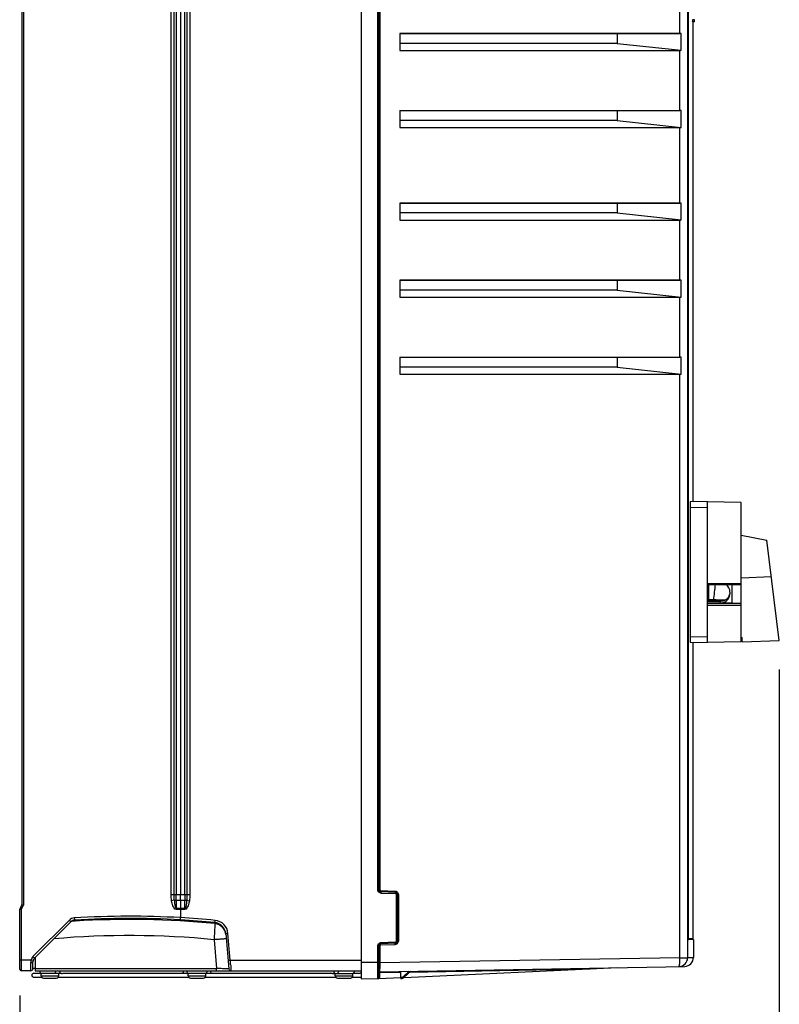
# Model space of a CAD drawing. Header units: inches. Extents: x 0 to 117, y 0 to 83.
# Tile 18 of 60: x 46 to 60, y 28 to 46. Entities that reach past the tile are written whole.
import ezdxf

# ---------------------------------------------------------------- set-up
doc = ezdxf.new("R2010")
doc.units = ezdxf.units.IN
doc.header["$LTSCALE"] = 6.431102
doc.header["$MEASUREMENT"] = 0
doc.layers.get('0').update_dxf_attribs({"linetype": 'CONTINUOUS'})
doc.styles.get("Standard").update_dxf_attribs({"font": 'txt', "width": 0.8})
doc.dimstyles.new('DIMSTYLE_1', dxfattribs={"dimtxt": 0.78125, "dimasz": 0.7, "dimexe": 0.18, "dimexo": 0.0625, "dimgap": 0.09, "dimtad": 1, "dimdec": 0, "dimzin": 4, "dimdsep": 46, "dimtxsty": 'STANDARD', "dimblk": '_FILLED', "dimblk1": '_FILLED', "dimblk2": '_FILLED', "dimcen": 0.09, "dimadec": 0, "dimazin": 0, "dimtfac": 1, "dimtdec": 0, "dimtofl": 0, "dimtmove": 0, "dimatfit": 3, "dimldrblk": '_FILLED', "dimfxl": 1, "dimtolj": 1, "dimtzin": 4, "dimarcsym": 0})

# ---------------------------------------------------------------- blocks, each defined once
blk = doc.blocks.new('_FILLED')
at = {"color": 0, "linetype": 'BYBLOCK'}
blk.add_solid([(0, 0), (-1, 0.143), (-1, -0.143)], dxfattribs=at)
blk = doc.blocks.new('*D11')
at = {"color": 7, "linetype": 'CONTINUOUS'}
for p, q in [((59.647, 34), (59.647, 21.229)), ((46.072, 28.168), (46.072, 21.229)), ((46.072, 21.604), (52.859, 21.604)), ((59.647, 21.604), (52.859, 21.604))]:
    blk.add_line(p, q, dxfattribs=at)
at = {"color": 7, "linetype": 'CONTINUOUS', "xscale": 0.7, "yscale": 0.7, "zscale": 0.7, "rotation": 180}
blk.add_blockref('_FILLED', (46.072, 21.604), dxfattribs=at)
at = {"color": 7, "linetype": 'CONTINUOUS', "xscale": 0.7, "yscale": 0.7, "zscale": 0.7}
blk.add_blockref('_FILLED', (59.647, 21.604), dxfattribs=at)
at = {"color": 7, "linetype": 'CONTINUOUS', "insert": (52.859, 22.581), "char_height": 0.7812, "width": 1.875, "attachment_point": 2, "line_spacing_factor": 0.9}
blk.add_mtext('345', dxfattribs=at)

msp = doc.modelspace()

# ---------------------------------------------------------------- linework, layer by layer
at = {"color": 7, "linetype": 'CONTINUOUS'}
for p, q in [((52.1732, 55.4481), (52.1732, 28.4678)), ((58.009, 54.707), (58.009, 28.847)), ((52.4703, 30.0608), (52.4703, 53.7751)), ((52.4889, 53.7751), (52.4889, 30.0608)), ((52.5062, 53.7751), (52.5062, 30.0608)), ((46.111, 53.2198), (46.111, 29.7946)), ((46.1396, 53.2267), (46.1396, 29.7876)), ((48.7783, 29.9736), (48.7783, 53.0408)), ((48.8307, 29.9736), (48.8307, 53.0408)), ((48.8657, 53.0407), (48.8657, 29.9736)), ((48.9456, 53.0407), (48.9456, 29.9736)), ((49.0254, 29.9736), (49.0254, 53.0407)), ((49.0605, 53.0407), (49.0605, 29.9736)), ((49.1131, 53.0407), (49.1131, 29.9736)), ((58.02, 47.1497), (58.02, 29.1954)), ((57.8713, 45.3654), (57.8713, 46.4402)), ((58.1287, 45.6099), (58.0953, 45.6102)), ((58.0953, 45.6102), (58.0956, 45.5827)), ((58.0956, 45.5827), (58.0956, 45.5788)), ((58.1287, 45.5748), (58.1287, 45.6099)), ((58.1287, 45.5748), (58.0957, 45.5748)), ((58.0992, 45.5748), (58.0992, 36.9987)), ((52.8677, 45.3654), (52.8677, 45.0623)), ((52.8677, 45.3654), (57.8713, 45.3654)), ((56.7471, 45.3632), (52.8677, 45.3632)), ((57.8955, 45.3654), (56.7471, 45.3632)), ((56.7471, 45.3632), (56.7471, 45.1883)), ((57.8955, 45.0642), (57.8955, 45.3654)), ((56.7471, 45.1883), (52.8677, 45.1883)), ((52.8677, 45.0623), (57.8713, 45.0623)), ((56.7471, 45.1883), (57.8955, 45.0642)), ((57.8713, 43.9875), (57.8713, 45.0623)), ((52.8677, 43.9875), (52.8677, 43.6843)), ((52.8677, 43.9875), (57.8713, 43.9875)), ((56.7471, 43.9853), (52.8677, 43.9853)), ((57.8955, 43.9875), (56.7471, 43.9853)), ((56.7471, 43.9853), (56.7471, 43.8103)), ((57.8955, 43.6863), (57.8955, 43.9875)), ((56.7471, 43.8103), (52.8677, 43.8103)), ((52.8677, 43.6843), (57.8713, 43.6843)), ((56.7471, 43.8103), (57.8955, 43.6863)), ((57.8713, 42.3339), (57.8713, 43.6843)), ((52.8677, 42.3339), (52.8677, 42.0308)), ((52.8677, 42.3339), (57.8713, 42.3339)), ((56.7471, 42.3317), (52.8677, 42.3317)), ((57.8955, 42.3339), (56.7471, 42.3317)), ((56.7471, 42.3317), (56.7471, 42.1568)), ((57.8955, 42.0327), (57.8955, 42.3339)), ((56.7471, 42.1568), (52.8677, 42.1568)), ((56.7471, 42.1568), (57.8955, 42.0327)), ((52.8677, 42.0308), (57.8713, 42.0308)), ((57.8713, 40.956), (57.8713, 42.0308)), ((52.8677, 40.956), (57.8713, 40.956)), ((52.8677, 40.956), (52.8677, 40.6528)), ((56.7471, 40.9538), (52.8677, 40.9538)), ((57.8955, 40.956), (56.7471, 40.9538)), ((56.7471, 40.9538), (56.7471, 40.7788)), ((57.8955, 40.6548), (57.8955, 40.956)), ((56.7471, 40.7788), (52.8677, 40.7788)), ((52.8677, 40.6528), (57.8713, 40.6528)), ((56.7471, 40.7788), (57.8955, 40.6548)), ((57.8713, 39.578), (57.8713, 40.6528)), ((52.8677, 39.578), (57.8713, 39.578)), ((52.8677, 39.578), (52.8677, 39.2749)), ((56.7471, 39.5758), (52.8677, 39.5758)), ((57.8955, 39.578), (56.7471, 39.5758)), ((56.7471, 39.5758), (56.7471, 39.4009)), ((57.8955, 39.2768), (57.8955, 39.578)), ((56.7471, 39.4009), (52.8677, 39.4009)), ((52.8677, 39.2749), (57.8713, 39.2749)), ((56.7471, 39.4009), (57.8955, 39.2768)), ((57.8713, 28.847), (57.8713, 39.2749)), ((58.9653, 36.9835), (58.0598, 36.9993)), ((58.0598, 34.4796), (58.0598, 36.9993)), ((58.363, 34.4849), (58.363, 36.994)), ((58.9653, 34.4954), (58.9653, 36.9834)), ((58.0598, 36.9009), (58.363, 36.8956)), ((58.9653, 36.3968), (59.427, 36.3081)), ((59.6472, 34.5148), (59.427, 36.3081)), ((58.9653, 35.637), (59.5063, 35.6619)), ((58.5637, 35.5274), (58.363, 35.5263)), ((58.363, 35.5154), (58.7007, 35.5175)), ((58.3896, 35.2305), (58.3896, 35.5155)), ((58.6307, 35.5278), (58.5637, 35.5274)), ((58.6869, 35.5281), (58.6307, 35.5278)), ((58.8315, 35.5289), (58.6869, 35.5281)), ((58.7007, 35.5175), (58.8039, 35.5181)), ((58.7645, 35.3815), (58.7645, 35.3489)), ((58.8039, 35.5181), (58.863, 35.5185)), ((58.8039, 35.1756), (58.8039, 35.5181)), ((58.863, 35.5291), (58.8315, 35.5289)), ((58.9181, 35.5294), (58.863, 35.5291)), ((58.863, 35.5185), (58.9181, 35.5188)), ((58.9653, 35.5296), (58.9181, 35.5294)), ((58.9181, 35.5188), (58.9653, 35.519)), ((58.363, 35.2307), (58.3896, 35.2305)), ((58.5874, 35.2192), (58.363, 35.2205)), ((58.363, 35.2175), (58.3895, 35.2173)), ((58.3895, 35.2173), (58.3947, 35.2173)), ((58.5216, 35.2401), (58.3949, 35.2416)), ((58.585, 35.2394), (58.5216, 35.2401)), ((58.6484, 35.2387), (58.585, 35.2394)), ((58.6189, 35.2191), (58.5874, 35.2192)), ((58.5874, 35.1851), (58.5874, 35.2158)), ((58.6189, 35.2191), (58.6189, 35.2292)), ((58.6792, 35.2383), (58.6484, 35.2387)), ((58.8039, 35.1756), (58.3629, 35.1729)), ((58.5874, 35.1851), (58.363, 35.1841)), ((58.5305, 35.1843), (58.363, 35.1833)), ((58.363, 35.1463), (58.8315, 35.1491)), ((58.5852, 35.1846), (58.5305, 35.1843)), ((58.6399, 35.1849), (58.5852, 35.1846)), ((58.8039, 35.1859), (58.6399, 35.1849)), ((58.863, 35.176), (58.8039, 35.1756)), ((58.8315, 35.1491), (58.863, 35.1492)), ((58.9181, 35.1763), (58.863, 35.176)), ((58.863, 35.1492), (58.9181, 35.1496)), ((58.9653, 35.1766), (58.9181, 35.1763)), ((58.9181, 35.1496), (58.9653, 35.1499)), ((58.363, 34.5833), (58.0598, 34.578)), ((58.0598, 34.4796), (58.9653, 34.4954)), ((58.9653, 34.5679), (58.9811, 34.5678)), ((58.9653, 34.5584), (58.9811, 34.5584)), ((58.9811, 34.4915), (58.9811, 34.5678)), ((58.9811, 34.4915), (59.6472, 34.5148)), ((58.0992, 34.4802), (58.0992, 29.1894)), ((48.7783, 29.9736), (49.1131, 29.9736)), ((48.8657, 29.8678), (48.8657, 29.9736)), ((48.9456, 29.8678), (48.9456, 29.9736)), ((49.0254, 29.9736), (49.0254, 29.8678)), ((52.4703, 30.0608), (52.4889, 30.0608)), ((52.7838, 30.0321), (52.5252, 30.0411)), ((52.7856, 30.0124), (52.5269, 30.0215)), ((52.5273, 30.0018), (52.7859, 29.9928)), ((52.8049, 29.9731), (52.8408, 29.9731)), ((52.8049, 29.1436), (52.8049, 29.9731)), ((52.8236, 29.9731), (52.8236, 29.1436)), ((52.8408, 29.9731), (52.8408, 29.1436)), ((46.111, 29.7946), (46.0716, 29.7158)), ((46.1002, 29.7089), (46.1396, 29.7876)), ((48.834, 29.8725), (48.7865, 29.8638)), ((49.0254, 29.8678), (48.8657, 29.8678)), ((48.8657, 29.8678), (48.8657, 29.7236)), ((48.9456, 29.8678), (48.9456, 29.7236)), ((49.0254, 29.7236), (49.0254, 29.8678)), ((46.0716, 28.643), (46.0716, 29.7158)), ((46.1002, 29.7089), (46.1002, 28.8103)), ((49.0254, 29.7236), (48.8657, 29.7236)), ((48.8657, 29.7236), (48.8657, 29.7081)), ((49.0253, 29.7077), (48.8658, 29.7077)), ((48.9456, 29.7236), (48.9456, 29.7081)), ((48.9456, 29.7077), (48.9456, 29.562)), ((49.0254, 29.7236), (49.0253, 29.7081)), ((46.959, 29.5167), (46.309, 28.8666)), ((46.9881, 29.4888), (46.338, 28.8388)), ((47.0375, 29.4988), (46.9961, 29.4961)), ((47.0356, 29.5132), (47.0364, 29.5134)), ((47.0531, 29.4998), (47.0375, 29.4988)), ((47.0493, 29.5152), (47.0518, 29.5176)), ((47.0621, 29.5003), (47.0531, 29.4998)), ((49.5607, 29.455), (49.5577, 29.3979)), ((49.5607, 29.455), (49.559, 29.4744)), ((49.7537, 29.2775), (49.8086, 28.6494)), ((49.7939, 29.2809), (49.7541, 29.2775)), ((49.8358, 28.8024), (49.7939, 29.2809)), ((49.5464, 29.1676), (49.5916, 28.6518)), ((52.5062, 29.0559), (52.4703, 29.0559)), ((52.4703, 28.7654), (52.4703, 29.0559)), ((52.4889, 28.4927), (52.4889, 29.0559)), ((52.5062, 29.0559), (52.5062, 28.7533)), ((52.5076, 29.0893), (52.5076, 29.0559)), ((52.5252, 29.0756), (52.7838, 29.0846)), ((52.7856, 29.1043), (52.5269, 29.0952)), ((52.7859, 29.1239), (52.5273, 29.1149)), ((52.8049, 29.1436), (52.8236, 29.1436)), ((58.0201, 29.1954), (58.02, 29.1954)), ((58.0202, 29.1894), (58.0992, 29.1894)), ((58.1073, 29.1756), (58.0218, 29.1756)), ((58.111, 29.1694), (58.0233, 29.1694)), ((58.111, 29.1694), (58.111, 28.8483)), ((46.0716, 28.8103), (46.2749, 28.8103)), ((46.1002, 28.8103), (46.1002, 28.7898)), ((46.1002, 28.7898), (46.1003, 28.7497)), ((46.1003, 28.7497), (46.1003, 28.7121)), ((46.2749, 28.8103), (46.3096, 28.7997)), ((46.3082, 28.6525), (46.3092, 28.7701)), ((46.3096, 28.7997), (46.3131, 28.7987)), ((46.3493, 28.85), (46.3475, 28.6518)), ((49.8358, 28.8024), (52.1732, 28.8024)), ((52.1732, 28.7654), (52.4703, 28.7654)), ((52.4703, 28.768), (52.4889, 28.768)), ((52.4703, 28.7533), (52.4703, 28.768)), ((52.4703, 28.7066), (52.4703, 28.7533)), ((52.4703, 28.6768), (52.4703, 28.7066)), ((52.4889, 28.7533), (52.5062, 28.7533)), ((57.8713, 28.847), (52.5062, 28.7533)), ((52.5083, 28.5962), (57.9562, 28.6913)), ((57.8713, 28.847), (58.009, 28.847)), ((58.009, 28.8483), (58.111, 28.8483)), ((46.2688, 28.6135), (46.1012, 28.6135)), ((46.3236, 28.5682), (46.4507, 28.5682)), ((46.3475, 28.6518), (49.5916, 28.6518)), ((46.3475, 28.6518), (46.3475, 28.6135)), ((46.3475, 28.6135), (52.1732, 28.6135)), ((46.8205, 28.5623), (46.4553, 28.5623)), ((46.4553, 28.5229), (46.4553, 28.5623)), ((46.4553, 28.5229), (46.7703, 28.5229)), ((46.7703, 28.5229), (46.7703, 28.5623)), ((46.8494, 28.5682), (49.0789, 28.5682)), ((49.3984, 28.5623), (49.0834, 28.5623)), ((49.0834, 28.5229), (49.0834, 28.5623)), ((49.0834, 28.5229), (49.3984, 28.5229)), ((49.3984, 28.5229), (49.3984, 28.5623)), ((49.403, 28.5682), (51.6324, 28.5682)), ((49.5916, 28.6135), (49.5916, 28.6518)), ((49.8478, 28.6148), (49.8479, 28.6135)), ((51.6613, 28.5623), (52.0265, 28.5623)), ((51.7116, 28.5229), (51.7116, 28.5623)), ((51.7116, 28.5229), (52.0265, 28.5229)), ((52.0265, 28.5229), (52.0265, 28.5623)), ((52.0311, 28.5682), (52.1582, 28.5682)), ((52.4703, 28.6479), (52.4703, 28.6768)), ((52.4703, 28.6205), (52.4703, 28.6479)), ((52.4703, 28.5707), (52.4703, 28.6205)), ((52.5033, 28.5765), (52.4889, 28.5765)), ((52.5033, 28.5765), (52.5033, 28.4927)), ((52.5072, 28.5804), (52.8829, 28.587)), ((52.8826, 28.4757), (52.8849, 28.6028)), ((53.0304, 28.6053), (52.9318, 28.5117)), ((52.941, 28.494), (56.7599, 28.6687)), ((53.0592, 28.6058), (52.945, 28.4975)), ((53.0423, 28.5898), (56.2668, 28.6461)), ((55.9931, 28.6413), (55.9931, 28.6336)), ((46.3236, 28.4973), (46.4648, 28.4973)), ((46.4947, 28.4835), (46.7309, 28.4835)), ((46.7608, 28.4973), (49.0929, 28.4973)), ((49.1228, 28.4835), (49.359, 28.4835)), ((49.3889, 28.4973), (51.721, 28.4973)), ((51.7509, 28.4835), (51.9871, 28.4835)), ((52.017, 28.4973), (52.1582, 28.4973)), ((52.1732, 28.4678), (52.4889, 28.4733)), ((52.4889, 28.4927), (52.5033, 28.4927)), ((52.4889, 28.4733), (52.8819, 28.4913)), ((52.8826, 28.4757), (52.8921, 28.4758)), ((52.8913, 28.4954), (52.883, 28.4954))]:
    msp.add_line(p, q, dxfattribs=at)
for points in [[(46.9858, 29.4866), (46.9884, 29.489), (46.9928, 29.4929), (46.9974, 29.4965), (47.0021, 29.4997), (47.0068, 29.5026), (47.0115, 29.5051), (47.0162, 29.5072), (47.0207, 29.509)], [(47.0207, 29.509), (47.0248, 29.5105), (47.0285, 29.5116), (47.0316, 29.5124), (47.034, 29.5129), (47.0356, 29.5132)], [(58.0218, 29.1733), (58.0218, 29.1734), (58.0217, 29.1738), (58.0215, 29.1746), (58.0213, 29.1756), (58.0211, 29.1768), (58.0209, 29.1783), (58.0207, 29.1799), (58.0206, 29.1817), (58.0204, 29.1837), (58.0203, 29.186), (58.0202, 29.1885), (58.0201, 29.1913), (58.0201, 29.1945)], [(52.5033, 28.5765), (52.5034, 28.5772), (52.5036, 28.5779), (52.5038, 28.5784), (52.5042, 28.579), (52.5047, 28.5795), (52.5052, 28.5799), (52.5058, 28.5801), (52.5065, 28.5803), (52.5072, 28.5804)]]:
    msp.add_lwpolyline(points, dxfattribs=at)
for centre, radius, start, end in [((57.651, 45.5694), 0.4447, 0.68716, 1.20182), ((57.8757, 41.8119), 3.5535, 89.68817, 90.0714), ((57.8757, 40.434), 3.5535, 89.68817, 90.0714), ((57.8757, 38.7804), 3.5535, 89.68817, 90.0714), ((57.8757, 37.4025), 3.5535, 89.68817, 90.0714), ((57.8757, 36.0245), 3.5535, 89.68817, 90.0714), ((58.5874, 35.3815), 0.1772, 0, 50.1815), ((59.1766, 122.3643), 87.1506, 269.485965, 269.612646), ((58.5885, 35.414), 0.1982, 269.67261, 273.48033), ((58.62, 35.4314), 0.2023, 269.68023, 281.50416), ((58.5933, 35.3976), 0.1811, 293.10927, 298.32837), ((58.5952, 35.3941), 0.177, 298.33609, 301.3366), ((58.6107, 35.3771), 0.1538, 337.00228, 350.88044), ((52.5287, 30.0609), 0.0584, 180.0669, 190.41551), ((52.5283, 30.0608), 0.0394, 180, 268), ((52.7817, 29.9735), 0.0587, 80.23858, 87.96793), ((52.7842, 29.9731), 0.0394, 0, 88), ((50.2448, 36.1856), 6.4239, 259.3464, 259.77855), ((48.0404, 13.7721), 15.8159, 86.71864, 93.59708), ((47.057, 29.4186), 0.1386, 93.6627, 134.97306), ((47.058, 29.419), 0.0988, 93.64433, 134.93675), ((47.0554, 29.4166), 0.0987, 93.5338, 104.98351), ((48.0404, 13.7722), 15.7765, 86.71837, 93.59263), ((48.0268, 13.7717), 15.7582, 84.414, 93.50995), ((48.0162, 13.7815), 15.7685, 84.38508, 86.62865), ((48.0162, 13.7815), 15.808, 84.38147, 86.62913), ((156.5921, 24.0435), 107.1682, 177.136179, 177.259443), ((49.5377, 29.2586), 0.2168, 4.99761, 84.36342), ((49.5388, 29.2587), 0.2561, 5.04122, 84.35016), ((48.0271, 13.7703), 15.4721, 84.36442, 94.98429), ((49.5397, 29.2396), 0.2165, 5.05145, 31.12666), ((52.5283, 29.0559), 0.0394, 92, 180), ((52.5294, 29.0563), 0.0586, 92.06164, 102.37671), ((52.7842, 29.1436), 0.0394, 272, 360), ((52.7825, 29.1436), 0.0583, 352.29502, 359.98861), ((58.1149, 29.1894), 0.0157, 180, 241.1344), ((58.1039, 29.1694), 0.00709, 0, 61.13398), ((46.4061, 28.7695), 0.1374, 135.0001, 162.64016), ((46.4803, 28.7593), 0.2116, 166.05505, 179.70351), ((46.4076, 28.7692), 0.0984, 135, 179.5), ((33.8498, 27.6759), 16.0257, 3.74923, 4.03117), ((62.1962, 28.7322), 9.69, 179.87521, 180.13442), ((60.7515, 28.7287), 8.2454, 180.13395, 180.27764), ((58.446, 28.7162), 5.9399, 180.26472, 180.62438), ((57.8515, 28.847), 0.1575, 271, 360), ((56.6338, 28.8257), 1.2376, 0.25856, 0.98357), ((56.6675, 28.8257), 1.2039, 359.07605, 0.2672), ((57.9535, 28.8487), 0.1575, 270.99996, 0.00154), ((46.1012, 28.643), 0.0295, 180.02571, 269.9949), ((46.2688, 28.6529), 0.0394, 270.00486, 359.47171), ((46.3236, 28.5328), 0.0354, 90, 270), ((46.473, 28.6076), 0.0453, 172.48856, 260), ((46.4947, 28.5229), 0.0394, 180, 270.00259), ((46.7494, 28.6072), 0.0463, 199.03528, 208.73568), ((46.7481, 28.6065), 0.0449, 208.80217, 218.74922), ((46.7465, 28.6046), 0.0423, 238.89892, 249.2057), ((46.7309, 28.5229), 0.0394, 269.99741, 360), ((46.7526, 28.6076), 0.0453, 280, 7.51144), ((48.9226, 28.6075), 0.0779, 0.01551, 4.38837), ((49.1012, 28.6076), 0.0453, 172.48856, 260), ((49.1228, 28.5229), 0.0394, 180, 270.00259), ((49.359, 28.5229), 0.0394, 269.99741, 360), ((49.3807, 28.6076), 0.0453, 280, 7.51144), ((49.5592, 28.6075), 0.0779, 175.61141, 179.98447), ((49.8479, 28.6528), 0.0394, 185, 270), ((51.7293, 28.6076), 0.0453, 172.48856, 260), ((51.7509, 28.5229), 0.0394, 180, 270.00259), ((51.7284, 28.6079), 0.0464, 339.42326, 349.22287), ((51.7299, 28.6076), 0.045, 349.18005, 359.93576), ((51.9871, 28.5229), 0.0394, 269.99741, 360), ((52.0088, 28.6076), 0.0453, 280, 7.51144), ((52.1582, 28.5328), 0.0354, 80, 90), ((30.8267, 28.6081), 21.6436, 359.74734, 359.90098), ((52.5086, 28.5765), 0.0197, 91, 179.99998), ((52.8876, 28.559), 0.0647, 308.56264, 313.02722), ((52.1582, 28.5328), 0.0354, 270, 295.07673), ((52.4693, 28.4927), 0.0197, 271.00384, 359.99403), ((52.8908, 28.5546), 0.0787, 270.99925, 313.49772), ((52.8916, 28.5535), 0.0579, 294.40803, 304.0344), ((52.8893, 28.5569), 0.062, 303.99392, 308.56575)]:
    msp.add_arc(centre, radius, start, end, dxfattribs=at)
for centre in [(57.8515, 45.2198), (57.8515, 43.8418), (57.8515, 42.1883), (57.8515, 40.8103), (57.8515, 39.4324)]:
    msp.add_ellipse(centre, major_axis=(-0.1181, 0.1181), ratio=0.8816186, start_param=-3.864159, end_param=-3.7070679, dxfattribs=at)
for points in [[(58.4991, 35.5162), (58.4914, 35.4241), (58.4799, 35.3324), (58.4676, 35.2408)], [(58.5874, 35.1851), (58.6135, 35.1852), (58.6402, 35.1907), (58.6642, 35.2012)], [(58.6644, 35.2311), (58.6443, 35.2225), (58.6223, 35.2175), (58.6005, 35.2161)], [(58.6642, 35.2012), (58.676, 35.2063), (58.6873, 35.2128), (58.6977, 35.2203)], [(58.7259, 35.2752), (58.7148, 35.2625), (58.7016, 35.2516), (58.6873, 35.2428)], [(58.6977, 35.2203), (58.7244, 35.2397), (58.7462, 35.2684), (58.7566, 35.2997)], [(58.7523, 35.317), (58.7458, 35.3018), (58.7368, 35.2875), (58.7259, 35.2752)], [(58.7566, 35.2997), (58.7618, 35.3154), (58.7645, 35.3323), (58.7645, 35.3489)], [(48.7865, 29.8638), (48.7802, 29.9), (48.7782, 29.9369), (48.7783, 29.9736)], [(48.834, 29.8725), (48.8313, 29.9061), (48.8307, 29.9399), (48.8307, 29.9736)], [(49.0605, 29.9736), (49.0605, 29.9399), (49.0599, 29.9061), (49.0572, 29.8725)], [(49.1131, 29.9736), (49.1132, 29.9369), (49.1111, 29.8999), (49.1048, 29.8637)], [(52.4986, 30.0104), (52.4848, 30.0187), (52.4742, 30.0344), (52.4713, 30.0503)], [(52.5273, 30.0018), (52.5173, 30.0021), (52.5072, 30.0052), (52.4986, 30.0104)], [(52.5252, 30.0411), (52.518, 30.0414), (52.5102, 30.0468), (52.5076, 30.0535)], [(52.7859, 29.9928), (52.7931, 29.9925), (52.801, 29.987), (52.8036, 29.9803)], [(52.8333, 30.0019), (52.825, 30.0167), (52.8084, 30.0284), (52.7917, 30.0313)], [(52.8408, 29.9731), (52.8408, 29.983), (52.8381, 29.9933), (52.8333, 30.0019)], [(47.0299, 29.512), (47.016, 29.5083), (47.0026, 29.5013), (46.9917, 29.492)], [(49.6342, 29.4343), (49.6113, 29.4454), (49.5861, 29.4526), (49.5607, 29.455)], [(49.725, 29.3515), (49.7038, 29.3866), (49.6711, 29.4165), (49.6342, 29.4343)], [(52.4703, 29.0559), (52.4703, 29.0659), (52.473, 29.0761), (52.4779, 29.0848)], [(52.4779, 29.0848), (52.4857, 29.0989), (52.5011, 29.1101), (52.5168, 29.1136)], [(52.5062, 29.0559), (52.5062, 29.065), (52.5161, 29.0752), (52.5252, 29.0756)], [(52.7838, 29.0846), (52.7939, 29.0849), (52.8043, 29.0881), (52.8129, 29.0934)], [(52.8049, 29.1436), (52.8049, 29.1364), (52.7997, 29.1284), (52.7931, 29.1255)], [(52.8129, 29.0934), (52.8272, 29.1023), (52.838, 29.1191), (52.8403, 29.1358)], [(46.703, 28.6076), (46.703, 28.6023), (46.704, 28.597), (46.7057, 28.5921)], [(46.7132, 28.5785), (46.7164, 28.5745), (46.7203, 28.571), (46.7247, 28.5684)], [(51.6998, 28.5684), (51.6956, 28.5726), (51.6927, 28.5782), (51.6907, 28.5839)], [(51.7126, 28.5623), (51.7078, 28.5623), (51.7031, 28.565), (51.6998, 28.5684)], [(51.745, 28.565), (51.7568, 28.5692), (51.7675, 28.5797), (51.7719, 28.5915)], [(52.4978, 28.4737), (52.5002, 28.4774), (52.5027, 28.4816), (52.5027, 28.486)], [(52.8913, 28.4954), (52.8995, 28.4956), (52.908, 28.4974), (52.9155, 28.5008)]]:
    msp.add_open_spline(points, degree=3, dxfattribs=at)
for points, knots in [([(52.5076, 30.0535), (52.5071, 30.0547), (52.5064, 30.0571), (52.5062, 30.0596), (52.5062, 30.0608)], [0, 0, 0, 0, 0.501906, 1, 1, 1, 1]), ([(52.5252, 30.0411), (52.525, 30.0365), (52.526, 30.0319), (52.5249, 30.0215), (52.5269, 30.0215)], [0, 0, 0, 0, 0.6982852, 1, 1, 1, 1]), ([(52.5269, 30.0215), (52.5289, 30.0214), (52.5258, 30.0108), (52.5274, 30.0064), (52.5273, 30.0018)], [0, 0, 0, 0, 0.2939972, 1, 1, 1, 1]), ([(52.7859, 29.9928), (52.7861, 29.9974), (52.7844, 30.0018), (52.7875, 30.0124), (52.7856, 30.0124)], [0, 0, 0, 0, 0.7054399, 1, 1, 1, 1]), ([(52.8036, 29.9803), (52.804, 29.9791), (52.8047, 29.9768), (52.8049, 29.9743), (52.8049, 29.9731)], [0, 0, 0, 0, 0.5018833, 1, 1, 1, 1]), ([(46.111, 29.7946), (46.111, 29.7938), (46.1155, 29.7943), (46.1228, 29.7903), (46.1329, 29.7892), (46.1396, 29.7876)], [0, 0, 0, 0, 0.0781713, 0.2964466, 1, 1, 1, 1]), ([(48.8658, 29.7077), (48.8372, 29.7138), (48.8034, 29.779), (48.792, 29.8337), (48.7865, 29.8638)], [0, 0, 0, 0, 0.4888419, 1, 1, 1, 1]), ([(48.834, 29.8725), (48.8359, 29.8469), (48.8393, 29.8073), (48.8485, 29.7595), (48.8544, 29.7292), (48.8657, 29.7236)], [0, 0, 0, 0, 0.5021488, 0.7534289, 1, 1, 1, 1]), ([(48.8657, 29.8678), (48.8626, 29.8678), (48.8519, 29.8683), (48.841, 29.8697), (48.834, 29.8725)], [0, 0, 0, 0, 0.2898552, 1, 1, 1, 1]), ([(49.1048, 29.8637), (49.0994, 29.8336), (49.0881, 29.788), (49.0652, 29.7338), (49.0401, 29.7078), (49.0253, 29.7077)], [0, 0, 0, 0, 0.5041644, 0.7560498, 1, 1, 1, 1]), ([(49.0572, 29.8725), (49.0552, 29.8717), (49.0449, 29.8686), (49.034, 29.8678), (49.0254, 29.8678)], [0, 0, 0, 0, 0.1986418, 1, 1, 1, 1]), ([(49.0572, 29.8725), (49.0562, 29.8597), (49.054, 29.834), (49.0495, 29.7958), (49.044, 29.7634), (49.0377, 29.7398), (49.0316, 29.7252), (49.0254, 29.7236)], [0, 0, 0, 0, 0.2500029, 0.5000512, 0.7501593, 0.8745428, 1, 1, 1, 1]), ([(46.0716, 29.7158), (46.0716, 29.7151), (46.0761, 29.7156), (46.0834, 29.7116), (46.0935, 29.7104), (46.1002, 29.7089)], [0, 0, 0, 0, 0.0781015, 0.2964286, 1, 1, 1, 1]), ([(46.959, 29.5167), (46.9624, 29.5132), (46.9719, 29.5041), (46.9809, 29.4943), (46.9875, 29.4892)], [0, 0, 0, 0, 0.36736, 1, 1, 1, 1]), ([(47.0493, 29.5152), (47.0496, 29.5138), (47.0411, 29.515), (47.0382, 29.5134), (47.0347, 29.513)], [0, 0, 0, 0, 0.2832906, 1, 1, 1, 1]), ([(47.0481, 29.5569), (47.0487, 29.5478), (47.0487, 29.5353), (47.0515, 29.5233), (47.0508, 29.5183), (47.0518, 29.5176)], [0, 0, 0, 0, 0.6943168, 0.906881, 1, 1, 1, 1]), ([(48.9435, 29.5228), (48.9434, 29.5239), (48.9447, 29.537), (48.9449, 29.5501), (48.9456, 29.5621)], [0, 0, 0, 0, 0.0835755, 1, 1, 1, 1]), ([(49.559, 29.4744), (49.5599, 29.4752), (49.5594, 29.4799), (49.5625, 29.492), (49.5629, 29.5045), (49.5638, 29.5136)], [0, 0, 0, 0, 0.0929603, 0.3056852, 1, 1, 1, 1]), ([(49.7621, 29.1808), (49.762, 29.1822), (49.7535, 29.1805), (49.7441, 29.1822), (49.7229, 29.1804), (49.697, 29.1793), (49.6646, 29.177), (49.6139, 29.1733), (49.5739, 29.17), (49.5464, 29.1676)], [0, 0, 0, 0, 0.0198687, 0.0768588, 0.169185, 0.2934221, 0.4447225, 0.6174159, 1, 1, 1, 1]), ([(52.5273, 29.1149), (52.5274, 29.1103), (52.5258, 29.1059), (52.5289, 29.0953), (52.5269, 29.0952)], [0, 0, 0, 0, 0.70544, 1, 1, 1, 1]), ([(52.7838, 29.0846), (52.7837, 29.0892), (52.7847, 29.0938), (52.7836, 29.1042), (52.7856, 29.1043)], [0, 0, 0, 0, 0.6982853, 1, 1, 1, 1]), ([(52.7859, 29.1239), (52.7861, 29.1193), (52.7844, 29.1149), (52.7875, 29.1043), (52.7856, 29.1043)], [0, 0, 0, 0, 0.7057115, 1, 1, 1, 1]), ([(52.7931, 29.1255), (52.7919, 29.125), (52.7896, 29.1243), (52.7872, 29.124), (52.7859, 29.1239)], [0, 0, 0, 0, 0.5019154, 1, 1, 1, 1]), ([(58.02, 29.1954), (58.02, 29.1898), (58.0208, 29.1815), (58.021, 29.1723), (58.0227, 29.1698)], [0, 0, 0, 0, 0.6485774, 1, 1, 1, 1]), ([(46.309, 28.8666), (46.3122, 28.8634), (46.3216, 28.8542), (46.3307, 28.8445), (46.3375, 28.8391)], [0, 0, 0, 0, 0.3446943, 1, 1, 1, 1]), ([(46.1003, 28.7121), (46.1004, 28.6998), (46.1006, 28.6672), (46.1002, 28.6347), (46.1011, 28.6146)], [0, 0, 0, 0, 0.3806902, 1, 1, 1, 1]), ([(46.2688, 28.6135), (46.2679, 28.6135), (46.2697, 28.6191), (46.2678, 28.625), (46.2687, 28.6388), (46.2681, 28.6641), (46.2685, 28.7057), (46.2685, 28.7408), (46.2686, 28.7604)], [0, 0, 0, 0, 0.0181704, 0.0718135, 0.159674, 0.2791861, 0.6000037, 1, 1, 1, 1]), ([(46.2686, 28.7604), (46.2782, 28.7603), (46.2895, 28.7612), (46.3092, 28.7654), (46.3092, 28.7701)], [0, 0, 0, 0, 0.6733343, 1, 1, 1, 1]), ([(49.7956, 28.799), (49.7957, 28.7979), (49.8018, 28.8008), (49.8081, 28.7993), (49.8212, 28.8015), (49.8304, 28.802), (49.8358, 28.8024)], [0, 0, 0, 0, 0.0847796, 0.2944795, 0.6002941, 1, 1, 1, 1]), ([(49.8411, 28.7238), (49.8421, 28.7102), (49.8443, 28.6738), (49.8473, 28.6375), (49.8478, 28.6148)], [0, 0, 0, 0, 0.3750036, 1, 1, 1, 1]), ([(57.8543, 28.6895), (57.8578, 28.6896), (57.8628, 28.7044), (57.8666, 28.7252), (57.8701, 28.763), (57.871, 28.7907), (57.8713, 28.8063)], [0, 0, 0, 0, 0.0875385, 0.2947659, 0.6090211, 1, 1, 1, 1]), ([(46.3475, 28.6518), (46.3425, 28.6518), (46.3335, 28.652), (46.3204, 28.6513), (46.3144, 28.653), (46.3082, 28.6515), (46.3082, 28.6525)], [0, 0, 0, 0, 0.3821685, 0.7070411, 0.9233476, 1, 1, 1, 1]), ([(46.7911, 28.5839), (46.7902, 28.5813), (46.7867, 28.5729), (46.7799, 28.5649), (46.7737, 28.563)], [0, 0, 0, 0, 0.2983672, 1, 1, 1, 1]), ([(46.8205, 28.5623), (46.8224, 28.5623), (46.8322, 28.5641), (46.8415, 28.5682), (46.8494, 28.5682)], [0, 0, 0, 0, 0.1950696, 1, 1, 1, 1]), ([(48.9875, 28.5682), (48.9896, 28.5703), (48.9979, 28.5818), (49.0005, 28.5965), (49.0005, 28.6076)], [0, 0, 0, 0, 0.2131989, 1, 1, 1, 1]), ([(49.4813, 28.6076), (49.4813, 28.6036), (49.4824, 28.5898), (49.4872, 28.5752), (49.4943, 28.5682)], [0, 0, 0, 0, 0.2812123, 1, 1, 1, 1]), ([(49.8086, 28.6494), (49.8088, 28.648), (49.7996, 28.651), (49.7909, 28.6482), (49.7691, 28.6499), (49.7432, 28.6495), (49.7104, 28.6502), (49.6594, 28.6507), (49.6192, 28.6514), (49.5916, 28.6518)], [0, 0, 0, 0, 0.0192257, 0.076233, 0.1688505, 0.2934753, 0.4451038, 0.6179143, 1, 1, 1, 1]), ([(51.6613, 28.5623), (51.6594, 28.5623), (51.6496, 28.564), (51.6403, 28.5682), (51.6324, 28.5682)], [0, 0, 0, 0, 0.1949762, 1, 1, 1, 1]), ([(52.4696, 28.473), (52.4704, 28.4733), (52.4687, 28.4779), (52.4705, 28.4843), (52.4697, 28.4973), (52.4701, 28.5069), (52.4701, 28.5127)], [0, 0, 0, 0, 0.0647061, 0.2552311, 0.5687983, 1, 1, 1, 1]), ([(52.5083, 28.5962), (52.5071, 28.5961), (52.5088, 28.6039), (52.5064, 28.6118), (52.5072, 28.6306), (52.5066, 28.6437), (52.5065, 28.6515)], [0, 0, 0, 0, 0.0664984, 0.2614863, 0.577213, 1, 1, 1, 1]), ([(52.945, 28.4974), (52.9463, 28.4988), (52.9362, 28.5039), (52.9349, 28.5084), (52.9318, 28.5117)], [0, 0, 0, 0, 0.2921735, 1, 1, 1, 1]), ([(55.9931, 28.6413), (55.993, 28.6431), (55.9927, 28.6452), (55.9937, 28.6548), (55.9939, 28.6528)], [0, 0, 0, 0, 0.4748739, 1, 1, 1, 1]), ([(52.5027, 28.486), (52.5027, 28.4869), (52.5025, 28.4889), (52.5017, 28.4907), (52.5013, 28.4915)], [0, 0, 0, 0, 0.4793519, 1, 1, 1, 1]), ([(52.8921, 28.4955), (52.8925, 28.4909), (52.89, 28.4866), (52.8941, 28.4759), (52.8921, 28.4758)], [0, 0, 0, 0, 0.7071921, 1, 1, 1, 1])]:
    msp.add_open_spline(points, degree=3, knots=knots, dxfattribs=at)

# ---------------------------------------------------------------- dimensions: what is measured, and where the dimension line sits
dim = msp.add_linear_dim(base=(59.6472, 21.6042), p1=(46.0716, 28.1677), p2=(59.6472, 33.9996), dimstyle='DIMSTYLE_1', dxfattribs=at)
dim.commit()
dim.dimension.update_dxf_attribs({"geometry": '*D11', "text_midpoint": (51.9219, 22.1901), "dimtype": 160})

doc.saveas('drawing.dxf')
